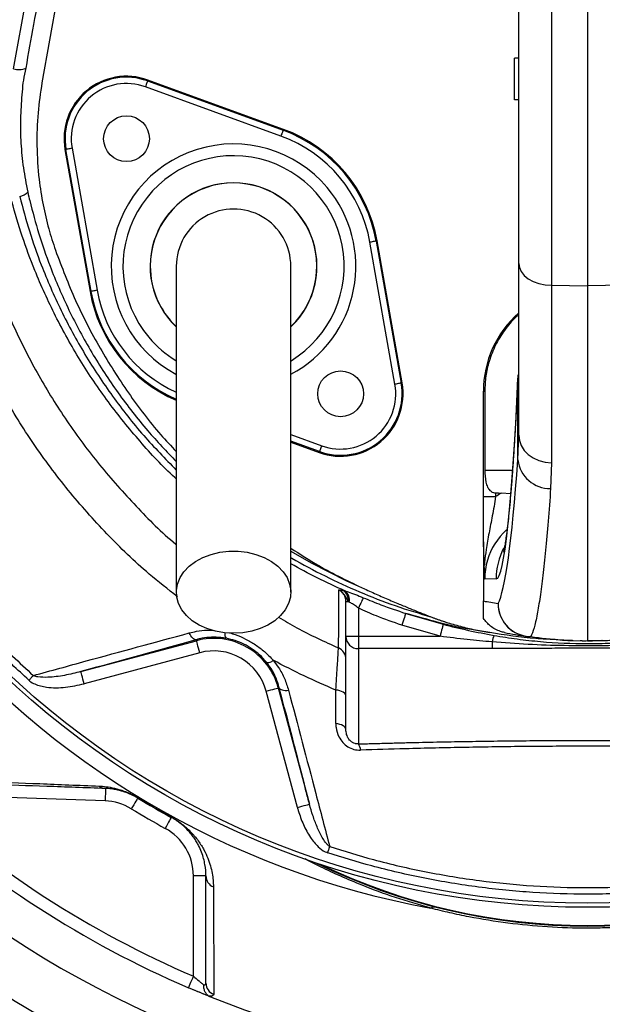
# Model space of a CAD drawing. Header units: millimetres. Extents: x 2138 to 3794, y 2155 to 3811.
# Tile 4 of 12: x 2693 to 2973, y 2528 to 3001. Entities that reach past the tile are written whole.
import ezdxf

# ---------------------------------------------------------------- set-up
doc = ezdxf.new("R2010")
doc.units = ezdxf.units.MM
doc.header["$LTSCALE"] = 2

msp = doc.modelspace()

# ---------------------------------------------------------------- linework, layer by layer
at = {"color": 7, "linetype": 'Continuous', "lineweight": 25}
for p, q in [((2948.3, 3061.07), (2948.3, 2873.65)), ((2965.58, 3061.21), (2965.58, 2873.45)), ((2689.91, 2977.65), (2704.02, 3055.77)), ((2932.58, 2884.18), (2932.58, 3053.51)), ((2715.58, 3039.21), (2703.54, 2970.92)), ((2930.58, 2962.79), (2930.58, 2982.79)), ((2932.58, 2982.79), (2930.58, 2982.79)), ((2754.26, 2971.82), (2754.42, 2972.26)), ((2754.26, 2971.82), (2819.36, 2948.12)), ((2819.52, 2948.57), (2754.42, 2972.26)), ((2818.33, 2945.31), (2753.23, 2969)), ((2932.58, 2962.79), (2930.58, 2962.79)), ((2819.36, 2948.12), (2819.52, 2948.57)), ((2715.08, 2938.95), (2714.61, 2938.86)), ((2714.61, 2938.86), (2726.64, 2870.63)), ((2727.11, 2870.72), (2715.08, 2938.95)), ((2718.03, 2939.47), (2730.06, 2871.24)), ((2873.13, 2826.11), (2861.1, 2894.34)), ((2864.05, 2894.86), (2864.52, 2894.95)), ((2864.05, 2894.86), (2876.08, 2826.63)), ((2876.55, 2826.72), (2864.52, 2894.95)), ((2932.58, 2801.63), (2932.58, 2884.18)), ((2948.3, 2873.65), (2965.58, 2873.45)), ((2948.3, 2873.65), (2948.3, 2788.36)), ((2982.86, 2873.65), (2965.58, 2873.45)), ((2965.58, 2873.45), (2965.58, 2702.79)), ((2727.11, 2870.72), (2726.64, 2870.63)), ((2932.18, 2789.72), (2932.18, 2829.02)), ((2876.08, 2826.63), (2876.55, 2826.72)), ((2915.58, 2822.78), (2916.26, 2822.78)), ((2915.58, 2772.12), (2915.58, 2822.78)), ((2916.26, 2822.78), (2916.26, 2784.79)), ((2932.18, 2789.72), (2932.58, 2801.63)), ((2823.08, 2798.29), (2836.74, 2793.32)), ((2836.9, 2793.76), (2836.74, 2793.32)), ((2948.3, 2788.36), (2947.88, 2776.06)), ((2915.58, 2772.12), (2921.47, 2772.12)), ((2921.47, 2773.89), (2921.47, 2772.12)), ((2928.7, 2773.38), (2924.15, 2773.82)), ((2915.58, 2750), (2915.58, 2721.96)), ((2921.72, 2732.58), (2916.21, 2732.48)), ((2848.26, 2727.06), (2849.1, 2726.83)), ((2849.58, 2705.01), (2849.58, 2721.66)), ((2849.58, 2721.66), (2850.67, 2721.66)), ((2851.1, 2721.43), (2850.67, 2721.66)), ((2855.58, 2718.49), (2855.58, 2705.01)), ((2878.27, 2716), (2896.23, 2710.75)), ((2894.75, 2705.01), (2876.42, 2710.36)), ((2722.25, 2688.02), (2777.77, 2702.9)), ((2777.64, 2703.37), (2777.77, 2702.9)), ((2849.58, 2705.01), (2855.58, 2705.01)), ((2849.58, 2660.14), (2849.58, 2705.01)), ((2855.58, 2705.01), (2894.75, 2705.01)), ((2855.58, 2705.01), (2855.58, 2699.06)), ((2919.74, 2702.29), (2919.74, 2699.06)), ((2958.74, 2702.91), (2965.58, 2702.79)), ((2963.02, 2702.81), (2962.14, 2702.85)), ((2963.02, 2702.81), (2964.89, 2702.79)), ((2972.42, 2702.91), (2965.58, 2702.79)), ((2965.59, 2702.79), (2967.47, 2702.8)), ((2967.47, 2702.8), (2967.94, 2702.8)), ((2967.94, 2702.8), (2972.56, 2703.02)), ((2779.32, 2697.1), (2723.81, 2682.23)), ((2919.74, 2699.06), (2855.58, 2699.06)), ((2855.58, 2699.06), (2855.58, 2653.27)), ((2826.26, 2622.78), (2811.29, 2678.64)), ((2817.56, 2680.32), (2817.09, 2680.2)), ((2817.09, 2680.2), (2832.06, 2624.34)), ((2733.88, 2625.89), (2641.04, 2629.13)), ((2782.3, 2589.91), (2776.3, 2589.91)), ((2776.3, 2541.69), (2776.3, 2589.91)), ((2783.78, 2532.07), (2773.93, 2536.17))]:
    msp.add_line(p, q, dxfattribs=at)
at = {"color": 8, "linetype": 'Continuous', "lineweight": 25}
for p, q in [((2932.19, 2830.57), (2932.18, 2829.02)), ((2823.08, 2801.98), (2837.93, 2796.58)), ((2836.9, 2793.76), (2823.08, 2798.79)), ((2916.26, 2784.79), (2929.59, 2784.79))]:
    msp.add_line(p, q, dxfattribs=at)
at = {"color": 7, "linetype": 'Continuous', "lineweight": 25, "flags": 128}
for points in [[(2754.26, 2971.82), (2754.23, 2971.76), (2754.17, 2971.59), (2754.08, 2971.33), (2753.95, 2970.98), (2753.79, 2970.55), (2753.62, 2970.07), (2753.43, 2969.55), (2753.23, 2969)], [(2819.36, 2948.12), (2819.34, 2948.06), (2819.28, 2947.9), (2819.18, 2947.63), (2819.05, 2947.28), (2818.9, 2946.86), (2818.72, 2946.37), (2818.53, 2945.85), (2818.33, 2945.31)], [(2718.03, 2939.47), (2717.46, 2939.37), (2716.91, 2939.27), (2716.41, 2939.18), (2715.96, 2939.1), (2715.59, 2939.04), (2715.32, 2938.99), (2715.14, 2938.96), (2715.08, 2938.95)], [(2864.05, 2894.86), (2863.99, 2894.85), (2863.81, 2894.82), (2863.54, 2894.77), (2863.17, 2894.71), (2862.72, 2894.63), (2862.22, 2894.54), (2861.67, 2894.44), (2861.1, 2894.34)], [(2932.58, 2884.18), (2932.88, 2882.15), (2933.77, 2880.19), (2935.22, 2878.39), (2937.17, 2876.8), (2939.55, 2875.49), (2942.26, 2874.5), (2945.22, 2873.88), (2948.3, 2873.65)], [(2730.06, 2871.24), (2729.49, 2871.14), (2728.94, 2871.04), (2728.44, 2870.95), (2727.99, 2870.87), (2727.62, 2870.81), (2727.35, 2870.76), (2727.17, 2870.73), (2727.11, 2870.72)], [(2876.08, 2826.63), (2876.02, 2826.62), (2875.84, 2826.59), (2875.57, 2826.54), (2875.2, 2826.48), (2874.75, 2826.4), (2874.25, 2826.31), (2873.7, 2826.21), (2873.13, 2826.11)], [(2932.58, 2801.63), (2932.88, 2799.07), (2933.77, 2796.6), (2935.22, 2794.33), (2937.17, 2792.33), (2939.55, 2790.68), (2942.26, 2789.44), (2945.22, 2788.65), (2948.3, 2788.36)], [(2837.93, 2796.58), (2837.73, 2796.03), (2837.54, 2795.51), (2837.36, 2795.03), (2837.21, 2794.6), (2837.08, 2794.25), (2836.99, 2793.99), (2836.93, 2793.82), (2836.9, 2793.76)], [(2795.58, 2706.43), (2791.17, 2706.68), (2786.87, 2707.44), (2782.8, 2708.69), (2779.06, 2710.39), (2775.75, 2712.49), (2772.95, 2714.96), (2770.73, 2717.71), (2769.17, 2720.68), (2768.28, 2723.79), (2768.1, 2726.97), (2768.64, 2730.12), (2769.87, 2733.18), (2771.76, 2736.05), (2774.28, 2738.66), (2777.34, 2740.95), (2780.88, 2742.86), (2784.8, 2744.34), (2789, 2745.35), (2793.37, 2745.86), (2797.79, 2745.86), (2802.16, 2745.35), (2806.36, 2744.34), (2810.28, 2742.86), (2813.82, 2740.95), (2816.88, 2738.66), (2819.4, 2736.05), (2821.29, 2733.18), (2822.52, 2730.12), (2823.06, 2726.97), (2822.88, 2723.79), (2821.99, 2720.68), (2820.42, 2717.71), (2818.21, 2714.96), (2815.41, 2712.49), (2812.1, 2710.39), (2808.36, 2708.69), (2804.29, 2707.44), (2799.99, 2706.68), (2795.58, 2706.43)], [(2857.9, 2723.56), (2857.74, 2723.21), (2857.53, 2722.75), (2857.27, 2722.2), (2856.98, 2721.56), (2856.66, 2720.85), (2856.31, 2720.09), (2855.95, 2719.3), (2855.58, 2718.49)], [(2878.27, 2716), (2878.19, 2715.76), (2878.06, 2715.36), (2877.87, 2714.79), (2877.64, 2714.09), (2877.37, 2713.26), (2877.07, 2712.35), (2876.75, 2711.37), (2876.42, 2710.36)], [(2896.23, 2710.75), (2896.16, 2710.51), (2896.06, 2710.09), (2895.91, 2709.52), (2895.72, 2708.8), (2895.51, 2707.96), (2895.27, 2707.03), (2895.02, 2706.03), (2894.75, 2705.01)], [(2777.64, 2703.37), (2777.25, 2703.35), (2776.83, 2703.46), (2776.39, 2703.71), (2775.95, 2704.08), (2775.5, 2704.57), (2775.07, 2705.17), (2774.67, 2705.85), (2774.3, 2706.62)], [(2779.32, 2697.1), (2779.02, 2698.22), (2778.74, 2699.3), (2778.47, 2700.29), (2778.23, 2701.16), (2778.04, 2701.88), (2777.9, 2702.43), (2777.8, 2702.77), (2777.77, 2702.9)], [(2723.81, 2682.23), (2723.51, 2683.34), (2723.22, 2684.42), (2722.95, 2685.41), (2722.72, 2686.29), (2722.52, 2687.01), (2722.38, 2687.55), (2722.29, 2687.89), (2722.25, 2688.02)], [(2697.29, 2683.86), (2697.56, 2684.16), (2697.83, 2684.46), (2698.1, 2684.76), (2698.36, 2685.06), (2698.62, 2685.35), (2698.88, 2685.63), (2699.12, 2685.9), (2699.36, 2686.16)], [(2811.29, 2678.64), (2812.41, 2678.94), (2813.49, 2679.23), (2814.48, 2679.5), (2815.36, 2679.73), (2816.08, 2679.92), (2816.62, 2680.07), (2816.96, 2680.16), (2817.09, 2680.2)], [(2817.56, 2680.32), (2817.74, 2679.98), (2818.05, 2679.67), (2818.47, 2679.42), (2819.01, 2679.22), (2819.65, 2679.08), (2820.37, 2679.01), (2821.16, 2679), (2822, 2679.06)], [(2849.58, 2676.29), (2849.49, 2676.8), (2849.23, 2677.29), (2848.8, 2677.75), (2848.22, 2678.17), (2847.51, 2678.53), (2846.67, 2678.83), (2845.75, 2679.05), (2844.76, 2679.19)], [(2849.58, 2660.14), (2849.49, 2660.65), (2849.22, 2661.15), (2848.79, 2661.61), (2848.2, 2662.04), (2847.48, 2662.4), (2846.64, 2662.7), (2845.7, 2662.92), (2844.71, 2663.06)], [(2734.09, 2631.89), (2734.09, 2631.77), (2734.08, 2631.43), (2734.06, 2630.88), (2734.03, 2630.13), (2734, 2629.22), (2733.96, 2628.19), (2733.92, 2627.06), (2733.88, 2625.89)], [(2749.59, 2627.26), (2749.53, 2627.16), (2749.35, 2626.87), (2749.06, 2626.39), (2748.68, 2625.75), (2748.2, 2624.98), (2747.67, 2624.09), (2747.08, 2623.13), (2746.47, 2622.13)], [(2749.67, 2627.39), (2749.65, 2627.36), (2749.63, 2627.33), (2749.62, 2627.31), (2749.61, 2627.29), (2749.6, 2627.27), (2749.59, 2627.26), (2749.59, 2627.26), (2749.59, 2627.26)], [(2826.26, 2622.78), (2827.38, 2623.08), (2828.46, 2623.37), (2829.45, 2623.64), (2830.32, 2623.87), (2831.04, 2624.07), (2831.59, 2624.21), (2831.93, 2624.3), (2832.06, 2624.34)], [(2765.67, 2617.97), (2765.62, 2617.87), (2765.45, 2617.57), (2765.19, 2617.08), (2764.83, 2616.43), (2764.39, 2615.63), (2763.89, 2614.72), (2763.35, 2613.73), (2762.79, 2612.71)], [(2765.75, 2618.1), (2765.73, 2618.07), (2765.71, 2618.05), (2765.7, 2618.02), (2765.69, 2618), (2765.68, 2617.99), (2765.68, 2617.98), (2765.67, 2617.97), (2765.67, 2617.97)], [(2840.8, 2600.97), (2840.93, 2601.36), (2841.05, 2601.75), (2841.18, 2602.14), (2841.31, 2602.52), (2841.43, 2602.89), (2841.55, 2603.26), (2841.66, 2603.61), (2841.77, 2603.95)], [(2776.3, 2541.69), (2775.83, 2540.61), (2775.39, 2539.58), (2774.98, 2538.62), (2774.62, 2537.79), (2774.33, 2537.1), (2774.11, 2536.59), (2773.97, 2536.28), (2773.93, 2536.17)]]:
    msp.add_lwpolyline(points, dxfattribs=at)
at = {"color": 8, "linetype": 'Continuous', "lineweight": 25, "flags": 128}
msp.add_lwpolyline([(2823.08, 2745.98), (2832.81, 2740.23), (2849.82, 2731.65), (2858.41, 2727.81), (2858.41, 2727.81), (2858.41, 2727.81)], dxfattribs=at)
at = {"color": 7, "linetype": 'Continuous', "lineweight": 25}
for centre, radius in [((2965.58, 2982.79), 828), ((2965.58, 2982.79), 788), ((2965.58, 2982.79), 786.78), ((2965.58, 2982.79), 767.7), ((2965.58, 2982.79), 764), ((2965.58, 2982.79), 759), ((2965.58, 2982.79), 530), ((2965.58, 2982.79), 408), ((2965.58, 2982.79), 406), ((2744.16, 2944.07), 11), ((2847, 2821.51), 11)]:
    msp.add_circle(centre, radius, dxfattribs=at)
for centre, radius, start, end in [((2965.58, 2982.79), 505.04, 110.0275, 249.9725), ((2965.58, 2982.79), 415.28, 100.4364, 259.5636), ((2692.4, 2985.66), 8.4, 252.7438, 293.3935), ((2744.16, 2944.07), 30, 70, 190), ((2744.16, 2944.07), 29.53, 70, 190), ((2744.16, 2944.07), 26.53, 70, 190), ((2795.58, 2882.79), 69.53, 10, 70), ((2795.58, 2882.79), 70, 10, 70), ((2795.58, 2882.79), 66.53, 10, 70), ((2795.58, 2882.79), 40, 313.5733, 180), ((2691.79, 2922.95), 6.69, 279.2296, 317.454), ((2795.58, 2882.79), 27.5, 0, 180.042), ((2795.58, 2882.79), 40, 180, 226.1696), ((2795.58, 2882.79), 70, 190, 246.8454), ((2965.58, 2822.78), 50, 131.2999, 180), ((2847, 2821.51), 30, 250, 10), ((2847, 2821.51), 29.53, 250, 10), ((2847, 2821.51), 26.53, 250, 10), ((2947.43, 2791.39), 15.34, 186.2653, 271.6939), ((2845.13, 2722.42), 5.59, 352.1795, 55.9834), ((2845.8, 2722.54), 5.42, 348.1795, 52.4469), ((2949.6, 2902.79), 184, 259.3465, 261.5733), ((2938.66, 2720.86), 16.03, 180.2933, 268.828), ((2938.62, 2720.76), 15.99, 179.9573, 261.5496), ((2965.58, 2902.79), 200, 258.5049, 261.5733), ((2786.08, 2671.89), 32.1, 15, 105), ((2855.55, 2705.03), 5.97, 180.2816, 270.2788), ((2931.88, 2700.33), 12.29, 155.4636, 170.8148), ((2937.98, 2716.49), 11.67, 261.5831, 271.7545), ((2959.02, 2718.91), 16, 267.9574, 269), ((2786.08, 2671.89), 26.1, 15, 105), ((2843.59, 2693.93), 5.99, 0.0161, 66.2892), ((2812.04, 2696.26), 3.84, 261.8732, 313.5631), ((2851.25, 2650.17), 5.33, 1.4487, 35.5793), ((2734.29, 2637.06), 5.18, 231.1748, 267.7707), ((2965.58, 2982.79), 480, 227.4582, 246.7751), ((2732.97, 2599.91), 26, 58.721, 88), ((2965.58, 2982.79), 416, 238.721, 241.279), ((2965.58, 2982.79), 415.85, 238.721, 241.279), ((2965.58, 2982.79), 486, 227.4582, 246.7751), ((2965.58, 2982.79), 422, 238.721, 241.279), ((2750.3, 2589.91), 26, 0, 61.279), ((2965.58, 2860.79), 295, 243.7466, 296.2534), ((2788.11, 2589.95), 5.81, 180.4502, 247.5658), ((2892.32, 2570.97), 3.94, 78.3105, 119.9573), ((2788.13, 2538.44), 5.83, 180.4741, 249.9722), ((2965.58, 2982.79), 486, 248.1183, 291.8817)]:
    msp.add_arc(centre, radius, start, end, dxfattribs=at)
at = {"color": 8, "linetype": 'Continuous', "lineweight": 25}
for centre, radius, start, end in [((2795.58, 2882.79), 58.76, 40, 241.9317), ((2795.58, 2882.79), 53.11, 301.3308, 220), ((2795.58, 2882.79), 40.08, 313.8007, 226.4058), ((2795.58, 2882.79), 58.76, 297.9897, 40), ((2795.58, 2882.79), 69.53, 190, 246.5906), ((2795.58, 2882.79), 66.53, 190, 245.4651), ((2795.58, 2882.79), 53.11, 220, 238.5964), ((2953.74, 2732.58), 32.02, 152.6019, 180.0042), ((2794.67, 2706.06), 3.33, 169.6613, 217.2721), ((2965.58, 2860.79), 294.73, 244.1486, 295.8514)]:
    msp.add_arc(centre, radius, start, end, dxfattribs=at)
at = {"color": 7, "linetype": 'Continuous', "lineweight": 25}
for centre, major_axis, ratio, start_param, end_param in [((2921.71, 3064.79), (0, 332.21), 0.044737, 3.142374, 3.923305), ((2920.94, 3202.79), (0, 483.5), 0.044737, 3.219952, 3.688113), ((3882.22, 2784.79), (1145.8, 0), 0.017455, 3.717878, 3.722153), ((2948.59, 2732.48), (48.08, 0.66), 0.99822, 2.090362, 2.156364), ((2948.31, 2732.48), (32.1, 0.46), 0.996836, 2.296181, 2.839024)]:
    msp.add_ellipse(centre, major_axis=major_axis, ratio=ratio, start_param=start_param, end_param=end_param, dxfattribs=at)
at = {"color": 8, "linetype": 'Continuous', "lineweight": 25}
msp.add_ellipse((2948.31, 2732.48), major_axis=(32.1, 0.46), ratio=0.996836, start_param=2.839024, end_param=3.127385, dxfattribs=at)
for points, knots in [([(2812.08, 3269.95), (2809.06, 3267.66), (2799.26, 3260.22), (2783.82, 3246.27), (2764.17, 3226.64), (2744.57, 3203.77), (2725.5, 3177.51), (2708.55, 3149.83), (2695.34, 3123.84), (2685.17, 3100.07), (2677.42, 3078.82), (2671.01, 3057.13), (2666.1, 3035.08), (2662.63, 3010.95), (2661.27, 2984.75), (2662.41, 2956.67), (2666.09, 2928.81), (2672.07, 2902.17), (2680.15, 2876.91), (2689.98, 2853.09), (2701.71, 2830.13), (2715.38, 2808.08), (2730.97, 2787.05), (2748.58, 2767.44), (2761.05, 2754.77), (2767.99, 2749.18), (2768.08, 2749.11)], [0, 0, 0, 0, 0.01898, 0.061566, 0.10401, 0.157985, 0.212135, 0.266293, 0.320279, 0.357895, 0.395642, 0.43339, 0.471053, 0.508598, 0.555279, 0.602162, 0.649055, 0.695752, 0.738613, 0.78162, 0.824628, 0.867489, 0.911367, 0.955403, 0.999437, 1, 1, 1, 1]), ([(2768.58, 2724.04), (2764.02, 2727.61), (2752.08, 2736.92), (2734.52, 2754.04), (2715.88, 2774.95), (2699.29, 2797.23), (2684.77, 2820.64), (2672.3, 2845), (2661.85, 2870.29), (2653.87, 2895.22), (2648.16, 2919.58), (2644.4, 2943.18), (2642.35, 2967.03), (2642.05, 2990.92), (2643.53, 3014.72), (2646.89, 3038.31), (2652.03, 3061.6), (2658.76, 3084.52), (2666.93, 3106.95), (2676.79, 3129.82), (2688.51, 3152.99), (2702.3, 3176.28), (2717.62, 3198.65), (2734.4, 3219.88), (2752.72, 3240.25), (2766.19, 3252.73), (2773.05, 3259.09)], [0, 0, 0, 0, 0.02836, 0.074122, 0.119887, 0.165487, 0.210019, 0.254703, 0.299388, 0.34392, 0.382793, 0.421826, 0.460907, 0.499928, 0.538792, 0.577595, 0.616524, 0.655534, 0.694534, 0.733398, 0.777457, 0.821666, 0.865921, 0.910118, 0.954167, 1, 1, 1, 1]), ([(2692.86, 2916.35), (2694.33, 2910.79), (2697.27, 2899.68), (2703.79, 2881.33), (2712.45, 2861.4), (2723.92, 2840.29), (2737.2, 2820.21), (2751.8, 2801.54), (2762.76, 2790.34), (2768.08, 2784.89)], [0, 0, 0, 0, 0.113184, 0.226382, 0.382612, 0.539407, 0.696187, 0.852397, 1, 1, 1, 1]), ([(2697.66, 2914.33), (2697.66, 2914.33), (2699.12, 2908.85), (2701.82, 2898.46), (2708, 2880.73), (2716.24, 2861.59), (2727.19, 2841.22), (2739.87, 2821.84), (2753.45, 2804.27), (2763.44, 2793.79), (2768.08, 2788.92)], [0, 0, 0, 0, 0.000001, 0.11392, 0.22784, 0.386199, 0.545124, 0.704049, 0.862408, 1, 1, 1, 1]), ([(2768.08, 2780.68), (2767.84, 2780.89), (2761.56, 2786.41), (2750.48, 2798.64), (2735.15, 2817.37), (2721.61, 2837.56), (2709.78, 2858.69), (2700.74, 2878.67), (2693.88, 2897.11), (2690.65, 2908.27), (2689.04, 2913.86)], [0, 0, 0, 0, 0.006123, 0.158307, 0.312469, 0.46717, 0.621899, 0.776097, 0.888048, 1, 1, 1, 1]), ([(2823.08, 2742.9), (2823.24, 2742.8), (2828.62, 2739.63), (2839.47, 2733.83), (2856.05, 2726.19), (2873.14, 2719.5), (2884.92, 2715.96), (2890.8, 2714.2)], [0, 0, 0, 0, 0.007834, 0.254513, 0.501201, 0.750601, 1, 1, 1, 1]), ([(2849.1, 2726.83), (2844.63, 2728.86), (2835.78, 2732.86), (2827.28, 2737.54), (2823.08, 2739.85)], [0, 0, 0, 0, 0.50513, 1, 1, 1, 1]), ([(2817.19, 2714.22), (2820.1, 2712.49), (2829.39, 2706.97), (2839.24, 2702.49), (2846, 2699.41)], [0, 0, 0, 0, 0.313248, 1, 1, 1, 1]), ([(2774.3, 2706.62), (2775.45, 2706.89), (2778.26, 2707.57), (2782.13, 2708.04), (2784.88, 2707.89), (2785.83, 2707.84)], [0, 0, 0, 0, 0.310911, 0.761228, 1, 1, 1, 1]), ([(2793.69, 2706.65), (2794.61, 2706.39), (2797.24, 2705.66), (2801.43, 2703.76), (2806.15, 2701.02), (2810.68, 2697.63), (2813.31, 2694.9), (2814.68, 2693.48)], [0, 0, 0, 0, 0.115246, 0.329897, 0.543169, 0.761458, 1, 1, 1, 1]), ([(2855.58, 2653.27), (2855.21, 2653.27), (2854.68, 2653.27), (2853.72, 2653.49), (2853.05, 2653.77), (2852.11, 2654.35), (2851.14, 2655.25), (2850.06, 2656.98), (2849.81, 2658.29), (2849.65, 2659.1)], [0, 0, 0, 0, 0.107651, 0.15111, 0.271009, 0.301758, 0.466508, 0.672574, 1, 1, 1, 1]), ([(2890.35, 2574.38), (2884.6, 2576.04), (2873.1, 2579.35), (2858.78, 2584.69), (2847.03, 2589.67), (2837.8, 2593.99), (2832.54, 2596.71), (2830.04, 2598.01)], [0, 0, 0, 0, 0.2486217, 0.4971577, 0.6699983, 0.8431958, 1, 1, 1, 1])]:
    msp.add_open_spline(points, degree=3, knots=knots, dxfattribs=at)
at = {"color": 7, "linetype": 'Continuous', "lineweight": 25}
for points, knots in [([(2681.4, 2952.32), (2680.66, 2959.3), (2679.17, 2973.28), (2678.9, 2994.38), (2680.07, 3015.44), (2683.01, 3037.5), (2688.12, 3060.38), (2695.51, 3083.9), (2704.65, 3106.86), (2713.94, 3126.48), (2724.36, 3146.01), (2735.93, 3165.47), (2746.04, 3179.68), (2751.1, 3186.79)], [0, 0, 0, 0, 0.084242, 0.168702, 0.253149, 0.337371, 0.435495, 0.533908, 0.632445, 0.730738, 0.792862, 0.896433, 1, 1, 1, 1]), ([(2755.82, 3184.69), (2752.56, 3180.17), (2746.05, 3171.14), (2737.02, 3157.07), (2728.52, 3142.66), (2719.48, 3125.74), (2710.22, 3106.22), (2701.22, 3083.79), (2693.92, 3060.62), (2688.92, 3038.06), (2686.04, 3016.5), (2684.87, 2995.96), (2685.13, 2975.24), (2686.61, 2961.42), (2687.35, 2954.5)], [0, 0, 0, 0, 0.067317, 0.134635, 0.202408, 0.27018, 0.367566, 0.464934, 0.564271, 0.663591, 0.746802, 0.830016, 0.915007, 1, 1, 1, 1]), ([(2709.86, 3056.08), (2709.17, 3052.27), (2705.72, 3033.24), (2701.01, 3007.2), (2697, 2984.96), (2695.74, 2977.96)], [0, 0, 0, 0, 0.146241, 0.731194, 1, 1, 1, 1]), ([(2695.49, 2976.59), (2695.49, 2976.59), (2694.48, 2972.72), (2693.91, 2965.16), (2693.03, 2953.53), (2693.33, 2941.85), (2694.44, 2930.09), (2695.95, 2922.32), (2696.71, 2918.43)], [0, 0, 0, 0, 0.000002, 0.197864, 0.396072, 0.594282, 0.797135, 1, 1, 1, 1]), ([(2695.74, 2977.96), (2695.62, 2977.51), (2695.49, 2977.07), (2695.49, 2976.59), (2695.49, 2976.59)], [0, 0, 0, 0, 0.99992, 1, 1, 1, 1]), ([(2703.54, 2970.92), (2702.82, 2966.13), (2701.33, 2956.14), (2700.88, 2940.59), (2701.83, 2925.77), (2703.93, 2912.44), (2706.57, 2901.05), (2708.91, 2893.89), (2710.03, 2890.46)], [0, 0, 0, 0, 0.178042, 0.371274, 0.5705, 0.723217, 0.867121, 1, 1, 1, 1]), ([(2696.71, 2918.43), (2697.06, 2916.87), (2697.4, 2915.31), (2697.66, 2914.33), (2697.66, 2914.33)], [0, 0, 0, 0, 0.999962, 1, 1, 1, 1]), ([(2697.29, 2683.86), (2691.79, 2688.96), (2680.8, 2699.16), (2665.36, 2715.66), (2650.75, 2733.02), (2636.46, 2752.13), (2622.76, 2772.97), (2609.84, 2795.71), (2598.35, 2819.39), (2588.1, 2844.71), (2579.19, 2871.51), (2574.79, 2890.41), (2572.59, 2899.88)], [0, 0, 0, 0, 0.088677, 0.177354, 0.267166, 0.356979, 0.459493, 0.562006, 0.666289, 0.770572, 0.884985, 1, 1, 1, 1]), ([(2575.58, 2900.51), (2577.76, 2891.14), (2582.13, 2872.39), (2590.94, 2845.86), (2601.07, 2820.85), (2612.43, 2797.41), (2625.27, 2774.76), (2638.03, 2755.32), (2650.18, 2738.88), (2663.31, 2722.68), (2679.43, 2704.77), (2692.71, 2692.37), (2699.36, 2686.16)], [0, 0, 0, 0, 0.114719, 0.229438, 0.332727, 0.436237, 0.539746, 0.643034, 0.713194, 0.783353, 0.891677, 1, 1, 1, 1]), ([(2710.03, 2890.46), (2713.1, 2882.35), (2719.22, 2866.23), (2731.09, 2843.33), (2744.84, 2821.81), (2757.22, 2805.24), (2765.56, 2796.45), (2768.08, 2793.79)], [0, 0, 0, 0, 0.228745, 0.455263, 0.679949, 0.903115, 1, 1, 1, 1]), ([(2768.08, 2882.79), (2768.08, 2882.39), (2768.08, 2881.55), (2768.08, 2880.1), (2768.08, 2878.19), (2768.08, 2875.73), (2768.08, 2872.59), (2768.08, 2868.71), (2768.08, 2863.53), (2768.08, 2856.3), (2768.08, 2846.64), (2768.08, 2834.43), (2768.08, 2820.21), (2768.08, 2804.16), (2768.08, 2786.48), (2768.08, 2767.42), (2768.08, 2747.17), (2768.08, 2733.25), (2768.08, 2726.17)], [0, 0, 0, 0, 0.0455207, 0.0947169, 0.1476106, 0.2042748, 0.2514561, 0.3008578, 0.3524182, 0.4062132, 0.4702248, 0.5372899, 0.6071723, 0.679907, 0.7555866, 0.8341506, 0.9156093, 1, 1, 1, 1]), ([(2823.08, 2726.17), (2823.08, 2732.86), (2823.08, 2746.11), (2823.08, 2765.62), (2823.08, 2784.39), (2823.08, 2802.22), (2823.08, 2818.8), (2823.08, 2833.85), (2823.08, 2846.5), (2823.08, 2856.69), (2823.08, 2864.4), (2823.08, 2870.11), (2823.08, 2874.76), (2823.08, 2878.25), (2823.08, 2880.82), (2823.08, 2882.14), (2823.08, 2882.79)], [0, 0, 0, 0, 0.079644, 0.158009, 0.235124, 0.311015, 0.385614, 0.459005, 0.531252, 0.593311, 0.654261, 0.714301, 0.773508, 0.85087, 0.926319, 1, 1, 1, 1]), ([(2932.58, 2859.44), (2932.12, 2859.07), (2929.48, 2856.95), (2925.59, 2852.07), (2921.2, 2844.95), (2918.28, 2837.47), (2916.57, 2830.02), (2916.36, 2825.2), (2916.26, 2822.78)], [0, 0, 0, 0, 0.043217, 0.245295, 0.447595, 0.649895, 0.824947, 1, 1, 1, 1]), ([(2932.18, 2830.46), (2932.1, 2828.7), (2931.87, 2823.63), (2931.47, 2815.61), (2930.99, 2806.57), (2930.48, 2798.05), (2929.97, 2790.07), (2929.45, 2782.66), (2928.92, 2775.83), (2928.38, 2769.61), (2927.84, 2764.02), (2927.32, 2759.1), (2926.8, 2754.87), (2926.32, 2751.37), (2925.9, 2748.74), (2925.56, 2746.91), (2925.33, 2745.85), (2925.2, 2745.35), (2925.22, 2745.41), (2925.22, 2745.42)], [0, 0, 0, 0, 0.036875, 0.106481, 0.175978, 0.245315, 0.31445, 0.383324, 0.451858, 0.519942, 0.587419, 0.65407, 0.719576, 0.783477, 0.845123, 0.896558, 0.94352, 0.985478, 1, 1, 1, 1]), ([(2916.26, 2784.79), (2916.32, 2782.82), (2916.41, 2779.99), (2917.43, 2776.79), (2918.5, 2775.18), (2919.72, 2774.28), (2920.72, 2773.94), (2921.3, 2773.9), (2921.47, 2773.89)], [0, 0, 0, 0, 0.425158, 0.61398, 0.770766, 0.874047, 0.960867, 1, 1, 1, 1]), ([(2915.58, 2750), (2915.58, 2753.39), (2915.58, 2756.91), (2915.58, 2761.56), (2915.58, 2762.5), (2915.58, 2764.4), (2915.58, 2765.35), (2915.58, 2768.22), (2915.58, 2770.15), (2915.58, 2772.12)], [0, 0, 0, 0, 0.5, 0.5, 0.625, 0.625, 0.75, 0.75, 1, 1, 1, 1]), ([(2921.47, 2772.12), (2921.22, 2770.55), (2920.71, 2767.42), (2919.64, 2761.54), (2918.28, 2754.63), (2916.95, 2747.29), (2916.27, 2742.09), (2916.05, 2739.46), (2916.01, 2738.96)], [0, 0, 0, 0, 0.134347, 0.268881, 0.515225, 0.762059, 0.955501, 1, 1, 1, 1]), ([(2947.88, 2776.06), (2947.49, 2770.68), (2946.69, 2759.92), (2945.43, 2746.07), (2944.14, 2733.89), (2942.81, 2723.64), (2941.39, 2715.1), (2939.9, 2708.43), (2938.86, 2706.03), (2938.34, 2704.83)], [0, 0, 0, 0, 0.1368262, 0.2739346, 0.4110429, 0.5504746, 0.6899059, 0.8445448, 1, 1, 1, 1]), ([(2916.01, 2738.96), (2915.96, 2740.6), (2915.86, 2743.87), (2915.72, 2747.4), (2915.63, 2749.57), (2915.6, 2750.17), (2915.59, 2750.29), (2915.59, 2750.32), (2915.59, 2750.31), (2915.58, 2750.29), (2915.58, 2750.25), (2915.58, 2750.17), (2915.58, 2750.08), (2915.58, 2750.02), (2915.58, 2750)], [0, 0, 0, 0, 0.394133, 0.788828, 0.922229, 0.958054, 0.966199, 0.972938, 0.9764, 0.979891, 0.982938, 0.987562, 0.996705, 1, 1, 1, 1]), ([(2823.08, 2747.37), (2827.51, 2744.49), (2838.82, 2737.14), (2851, 2731.34), (2858.41, 2727.81)], [0, 0, 0, 0, 0.391791, 1, 1, 1, 1]), ([(2916.21, 2732.48), (2916.21, 2732.49), (2916.14, 2734.64), (2916.08, 2736.81), (2916.01, 2738.96)], [0, 0, 0, 0, 0.006424, 1, 1, 1, 1]), ([(2846, 2699.41), (2846.01, 2700.27), (2846.05, 2702), (2846.09, 2705.66), (2846.12, 2710.13), (2846.14, 2716.81), (2846.13, 2723.16), (2846.12, 2727.27)], [0, 0, 0, 0, 0.17163, 0.343314, 0.514957, 0.68665, 1, 1, 1, 1]), ([(2846.12, 2727.27), (2846.12, 2727.27), (2846.13, 2727.28), (2846.16, 2727.29), (2846.31, 2727.34), (2846.84, 2727.36), (2847.71, 2727.18), (2848.26, 2727.06)], [0, 0, 0, 0, 0.005342, 0.026113, 0.109297, 0.443237, 1, 1, 1, 1]), ([(2850.67, 2721.66), (2850.39, 2722.18), (2849.88, 2723.12), (2849.05, 2724.77), (2848.15, 2725.87), (2847.38, 2726.51), (2847, 2726.78), (2846.66, 2726.99), (2846.39, 2727.14), (2846.2, 2727.24), (2846.13, 2727.27), (2846.12, 2727.27)], [0, 0, 0, 0, 0.274847, 0.497447, 0.744568, 0.819608, 0.878761, 0.919978, 0.971955, 0.996322, 1, 1, 1, 1]), ([(2849.58, 2721.66), (2849.51, 2722.36), (2849.38, 2723.76), (2848.33, 2725.62), (2847.13, 2726.74), (2846.32, 2727.17), (2846.12, 2727.27)], [0, 0, 0, 0, 0.303731, 0.60566, 0.903128, 1, 1, 1, 1]), ([(2849.1, 2726.83), (2849.59, 2726.66), (2851.17, 2726.11), (2854.16, 2725.11), (2856.63, 2724.09), (2857.9, 2723.56)], [0, 0, 0, 0, 0.180284, 0.580109, 1, 1, 1, 1]), ([(2858.41, 2727.81), (2859.49, 2727.32), (2861.66, 2726.34), (2864.9, 2724.9), (2868.12, 2723.49), (2871.32, 2722.11), (2875.19, 2720.47), (2879.81, 2718.56), (2885.24, 2716.37), (2888.93, 2714.93), (2890.8, 2714.2)], [0, 0, 0, 0, 0.101917, 0.202879, 0.302889, 0.401951, 0.500069, 0.66183, 0.828469, 1, 1, 1, 1]), ([(2855.58, 2718.49), (2854.94, 2719.03), (2853.73, 2720.07), (2852.09, 2720.9), (2851.34, 2721.3), (2851.1, 2721.43)], [0, 0, 0, 0, 0.423276, 0.812701, 1, 1, 1, 1]), ([(2857.9, 2723.56), (2860.71, 2722.4), (2867.41, 2719.62), (2874.28, 2717.33), (2878.27, 2716)], [0, 0, 0, 0, 0.420027, 1, 1, 1, 1]), ([(2915.58, 2713.62), (2915.58, 2713.91), (2915.58, 2714.24), (2915.58, 2714.97), (2915.58, 2715.38), (2915.58, 2716.1), (2915.58, 2716.35), (2915.58, 2716.93), (2915.58, 2717.24), (2915.58, 2717.79), (2915.58, 2717.99), (2915.58, 2718.42), (2915.58, 2718.66), (2915.58, 2719.07), (2915.58, 2719.21), (2915.58, 2719.53), (2915.58, 2719.71), (2915.58, 2720.11), (2915.58, 2720.34), (2915.58, 2720.78), (2915.58, 2720.94), (2915.58, 2721.26), (2915.58, 2721.38), (2915.58, 2721.64), (2915.58, 2721.8), (2915.58, 2721.96)], [0, 0, 0, 0, 0.25, 0.25, 0.5, 0.5, 0.625, 0.625, 0.75, 0.75, 0.8125, 0.8125, 0.875, 0.875, 0.90625, 0.90625, 0.9375, 0.9375, 0.96875, 0.96875, 0.984375, 0.984375, 0.992188, 0.992188, 1, 1, 1, 1]), ([(2876.42, 2710.36), (2872.33, 2711.77), (2865.27, 2714.21), (2858.45, 2717.22), (2855.58, 2718.49)], [0, 0, 0, 0, 0.579803, 1, 1, 1, 1]), ([(2918.67, 2706.75), (2918.67, 2706.75), (2916.06, 2707.4), (2907.88, 2708.24), (2894.36, 2711.41), (2883.64, 2714.47), (2878.27, 2716)], [0, 0, 0, 0, 0.0000029, 0.1930533, 0.5957948, 1, 1, 1, 1]), ([(2890.8, 2714.2), (2891.23, 2714.03), (2892.11, 2713.69), (2893.44, 2713.21), (2894.81, 2712.73), (2896.2, 2712.26), (2898.28, 2711.59), (2901.06, 2710.74), (2904.53, 2709.79), (2908.04, 2708.9), (2911.55, 2708.11), (2915.09, 2707.38), (2917.47, 2706.96), (2918.67, 2706.75)], [0, 0, 0, 0, 0.048202, 0.097322, 0.147367, 0.198347, 0.250267, 0.373775, 0.500284, 0.624448, 0.74908, 0.874243, 1, 1, 1, 1]), ([(2896.23, 2710.75), (2900.28, 2709.71), (2904.35, 2708.75), (2912.5, 2706.97), (2916.59, 2706.16), (2920.69, 2705.44)], [0, 0, 0, 0, 0.5, 0.5, 1, 1, 1, 1]), ([(2925.72, 2706.8), (2925.07, 2706.96), (2922.67, 2707.55), (2918.86, 2709.57), (2916.65, 2712.3), (2915.58, 2713.62)], [0, 0, 0, 0, 0.162655, 0.59358, 1, 1, 1, 1]), ([(2699.36, 2686.16), (2707.84, 2688.49), (2732.66, 2695.28), (2757.76, 2702.12), (2774.3, 2706.62)], [0, 0, 0, 0, 0.341528, 1, 1, 1, 1]), ([(2950.07, 2703.44), (2946.97, 2703.55), (2936.44, 2703.94), (2926.02, 2705.59), (2918.67, 2706.75)], [0, 0, 0, 0, 0.294758, 1, 1, 1, 1]), ([(2792.01, 2704.04), (2791.19, 2704.17), (2788.83, 2704.54), (2784.96, 2704.61), (2780.98, 2704.2), (2778.61, 2703.61), (2777.64, 2703.37)], [0, 0, 0, 0, 0.165193, 0.471821, 0.785553, 1, 1, 1, 1]), ([(2811.49, 2692.46), (2810.39, 2693.72), (2808.33, 2696.07), (2804.57, 2699.01), (2800.62, 2701.32), (2796.37, 2703.08), (2793.48, 2703.72), (2792.01, 2704.04)], [0, 0, 0, 0, 0.2203391, 0.4118442, 0.6103168, 0.8022109, 1, 1, 1, 1]), ([(2919.74, 2702.29), (2915.76, 2702.67), (2907.42, 2703.44), (2899.1, 2704.47), (2894.75, 2705.01)], [0, 0, 0, 0, 0.4772428, 1, 1, 1, 1]), ([(3011.42, 2702.29), (3007.43, 2701.98), (2994.42, 2700.96), (2975.37, 2700.33), (2954.55, 2700.41), (2937.01, 2700.99), (2925.5, 2701.86), (2919.74, 2702.29)], [0, 0, 0, 0, 0.13077, 0.426655, 0.622596, 0.811325, 1, 1, 1, 1]), ([(2920.69, 2705.44), (2924.39, 2704.78), (2928.11, 2704.21), (2935.56, 2703.23), (2939.3, 2702.81), (2950.55, 2701.82), (2958.08, 2701.48), (2969.39, 2701.48), (2973.16, 2701.57), (2980.67, 2701.9), (2984.42, 2702.16), (2991.89, 2702.82), (2995.62, 2703.23), (3003.06, 2704.21), (3006.77, 2704.78), (3010.46, 2705.44)], [0, 0, 0, 0, 0.125, 0.125, 0.25, 0.25, 0.5, 0.5, 0.625, 0.625, 0.75, 0.75, 0.875, 0.875, 1, 1, 1, 1]), ([(2958.45, 2702.92), (2958.43, 2702.92), (2958.35, 2702.92), (2956.11, 2703), (2948.45, 2703.41), (2941.36, 2704.3), (2936.27, 2704.95)], [0, 0, 0, 0, 0.024471, 0.130497, 0.375915, 1, 1, 1, 1]), ([(2938.34, 2704.83), (2943.02, 2704.22), (2949.55, 2703.37), (2956.62, 2702.99), (2958.65, 2702.91), (2958.73, 2702.91), (2958.74, 2702.91)], [0, 0, 0, 0, 0.621373, 0.866998, 0.974852, 1, 1, 1, 1]), ([(2972.42, 2702.91), (2972.68, 2702.92), (2973.45, 2702.94), (2977.47, 2703.14), (2983.88, 2703.63), (2989.13, 2704.33), (2992.82, 2704.83)], [0, 0, 0, 0, 0.104566, 0.308637, 0.514256, 1, 1, 1, 1]), ([(2844.76, 2679.19), (2844.88, 2681.14), (2845.11, 2685.07), (2845.41, 2690.07), (2845.66, 2694.26), (2845.85, 2697.11), (2845.96, 2698.88), (2845.98, 2699.23), (2846, 2699.41)], [0, 0, 0, 0, 0.173964, 0.35284, 0.528231, 0.709338, 0.852975, 1, 1, 1, 1]), ([(3011.42, 2699.06), (3010.72, 2699.06), (3009.3, 2699.06), (3007.11, 2699.07), (3004.82, 2699.08), (3002.43, 2699.09), (2999.89, 2699.1), (2997.15, 2699.11), (2993.33, 2699.14), (2988.51, 2699.17), (2982.79, 2699.21), (2975.16, 2699.26), (2965.6, 2699.29), (2956.05, 2699.26), (2948.4, 2699.21), (2942.67, 2699.17), (2937.85, 2699.14), (2934.03, 2699.11), (2930.75, 2699.09), (2927.19, 2699.08), (2923.37, 2699.07), (2920.92, 2699.06), (2919.74, 2699.06)], [0, 0, 0, 0, 0.0226837, 0.0465162, 0.0714991, 0.0976337, 0.1249214, 0.1545144, 0.1873872, 0.2498613, 0.3123355, 0.3748011, 0.4997161, 0.6247525, 0.6872963, 0.7498405, 0.8123847, 0.8453028, 0.8749266, 0.9198249, 0.9615138, 1, 1, 1, 1]), ([(2817.56, 2680.32), (2817.09, 2681.87), (2816.13, 2685.01), (2814, 2689.1), (2812.21, 2691.5), (2811.49, 2692.46)], [0, 0, 0, 0, 0.368728, 0.746877, 1, 1, 1, 1]), ([(2844.76, 2679.19), (2839.62, 2681.32), (2834.55, 2683.57), (2824.52, 2688.33), (2819.57, 2690.84), (2814.68, 2693.48)], [0, 0, 0, 0, 0.5, 0.5, 1, 1, 1, 1]), ([(2814.68, 2693.48), (2815.54, 2692.33), (2817.64, 2689.55), (2820.23, 2684.71), (2821.4, 2680.96), (2822, 2679.06)], [0, 0, 0, 0, 0.255837, 0.622957, 1, 1, 1, 1]), ([(2722.25, 2688.02), (2719.64, 2687.36), (2714.43, 2686.05), (2707.5, 2685.22), (2702.55, 2685.28), (2700.19, 2685.79), (2699.47, 2686.11), (2699.36, 2686.16)], [0, 0, 0, 0, 0.347308, 0.693974, 0.898539, 0.984207, 1, 1, 1, 1]), ([(2697.29, 2683.86), (2697.43, 2683.74), (2698.28, 2683.01), (2701, 2681.51), (2706.82, 2680.2), (2714.91, 2680.2), (2720.84, 2681.55), (2723.81, 2682.23)], [0, 0, 0, 0, 0.0206674, 0.1221624, 0.3354486, 0.6669526, 1, 1, 1, 1]), ([(2832.06, 2624.34), (2831.5, 2626.5), (2826.71, 2645.03), (2821.85, 2663.77), (2817.56, 2680.32)], [0, 0, 0, 0, 0.116776, 1, 1, 1, 1]), ([(2822, 2679.06), (2826.38, 2662.47), (2833.03, 2637.27), (2839.55, 2612.44), (2841.77, 2603.95)], [0, 0, 0, 0, 0.658362, 1, 1, 1, 1]), ([(2844.71, 2663.06), (2844.72, 2666.54), (2844.74, 2671.91), (2844.76, 2677.29), (2844.76, 2679.19)], [0, 0, 0, 0, 0.646224, 1, 1, 1, 1]), ([(2844.71, 2663.06), (2844.73, 2662.46), (2844.8, 2660.33), (2845.75, 2657.13), (2847.89, 2653.96), (2850.4, 2651.84), (2853.39, 2650.47), (2855.51, 2650.36), (2856.57, 2650.31)], [0, 0, 0, 0, 0.1010419, 0.3576252, 0.5320121, 0.6877954, 0.8439007, 1, 1, 1, 1]), ([(2849.65, 2659.1), (2849.64, 2659.12), (2849.54, 2659.47), (2849.56, 2659.81), (2849.58, 2660.14)], [0, 0, 0, 0, 0.043667, 1, 1, 1, 1]), ([(2855.58, 2653.27), (2856.73, 2653.31), (2859.03, 2653.37), (2862.48, 2653.47), (2865.91, 2653.57), (2869.32, 2653.66), (2872.73, 2653.75), (2876.11, 2653.83), (2879.49, 2653.92), (2886.33, 2654.08), (2896.58, 2654.3), (2910.34, 2654.54), (2924.08, 2654.73), (2937.9, 2654.87), (2951.73, 2654.95), (2965.54, 2654.98), (2979.32, 2654.95), (2993.1, 2654.87), (3006.97, 2654.73), (3018.45, 2654.57), (3027.55, 2654.42), (3034.26, 2654.3), (3041.03, 2654.16), (3047.84, 2654.01), (3054.71, 2653.84), (3061.62, 2653.67), (3068.59, 2653.48), (3073.24, 2653.34), (3075.58, 2653.27)], [0, 0, 0, 0, 0.015939, 0.031794, 0.047567, 0.063258, 0.078867, 0.094395, 0.109843, 0.12521, 0.188192, 0.250162, 0.312872, 0.374969, 0.437621, 0.500012, 0.561814, 0.624018, 0.686676, 0.749836, 0.780101, 0.810643, 0.841468, 0.872581, 0.903986, 0.935688, 0.967691, 1, 1, 1, 1]), ([(3074.59, 2650.31), (3067.31, 2650.54), (3050.45, 2651.06), (3023.72, 2651.67), (2994.49, 2652.09), (2965.21, 2652.23), (2935.99, 2652.08), (2906.95, 2651.66), (2880.45, 2651.05), (2863.75, 2650.53), (2856.57, 2650.31)], [0, 0, 0, 0, 0.101428, 0.234929, 0.368527, 0.501991, 0.634583, 0.767307, 0.899937, 1, 1, 1, 1]), ([(2626.14, 2637.35), (2634.08, 2637.02), (2642.17, 2636.69), (2658.69, 2636.01), (2667.13, 2635.66), (2684.45, 2634.95), (2693.34, 2634.58), (2711.7, 2633.83), (2721.17, 2633.43), (2731.05, 2633.03)], [0, 0, 0, 0, 0.25, 0.25, 0.5, 0.5, 0.75, 0.75, 1, 1, 1, 1]), ([(2734.09, 2631.89), (2724.3, 2632.23), (2714.92, 2632.56), (2696.72, 2633.19), (2687.91, 2633.5), (2670.72, 2634.1), (2662.35, 2634.39), (2645.95, 2634.97), (2637.92, 2635.25), (2630.03, 2635.52)], [0, 0, 0, 0, 0.25, 0.25, 0.5, 0.5, 0.75, 0.75, 1, 1, 1, 1]), ([(2731.05, 2633.03), (2732.1, 2632.98), (2733.22, 2632.9), (2735.63, 2632.58), (2736.91, 2632.36), (2739.07, 2631.85), (2739.84, 2631.65), (2741.47, 2631.16), (2742.34, 2630.87), (2743.75, 2630.33), (2744.23, 2630.14), (2745.24, 2629.71), (2745.75, 2629.48), (2746.83, 2628.96), (2747.39, 2628.67), (2748.53, 2628.06), (2749.1, 2627.73), (2749.67, 2627.39)], [0, 0, 0, 0, 0.25, 0.25, 0.5, 0.5, 0.625, 0.625, 0.75, 0.75, 0.8125, 0.8125, 0.875, 0.875, 0.9375, 0.9375, 1, 1, 1, 1]), ([(2749.59, 2627.26), (2749.06, 2627.58), (2748.53, 2627.88), (2747.76, 2628.29), (2747.5, 2628.42), (2747, 2628.67), (2746.76, 2628.79), (2746.05, 2629.12), (2745.6, 2629.31), (2744.74, 2629.67), (2744.33, 2629.83), (2743.16, 2630.25), (2742.45, 2630.48), (2741.12, 2630.86), (2740.51, 2631.01), (2738.78, 2631.4), (2737.75, 2631.56), (2735.83, 2631.79), (2734.94, 2631.86), (2734.09, 2631.89)], [0, 0, 0, 0, 0.0625, 0.0625, 0.09375, 0.09375, 0.125, 0.125, 0.1875, 0.1875, 0.25, 0.25, 0.375, 0.375, 0.5, 0.5, 0.75, 0.75, 1, 1, 1, 1]), ([(2826.26, 2622.78), (2826.4, 2622.27), (2827.18, 2619.48), (2828.98, 2614.53), (2832.13, 2608.63), (2835.67, 2604.16), (2838.68, 2601.78), (2840.39, 2601.13), (2840.8, 2600.97)], [0, 0, 0, 0, 0.059074, 0.3214235, 0.5832531, 0.7972879, 0.9516162, 1, 1, 1, 1]), ([(2841.77, 2603.95), (2841.37, 2604.22), (2841.02, 2604.55), (2840.35, 2605.25), (2840.05, 2605.61), (2839.18, 2606.75), (2838.67, 2607.56), (2837.23, 2610.04), (2836.41, 2611.77), (2834.94, 2615.28), (2834.28, 2617.06), (2833.08, 2620.67), (2832.54, 2622.49), (2832.06, 2624.34)], [0, 0, 0, 0, 0.0625, 0.0625, 0.125, 0.125, 0.25, 0.25, 0.5, 0.5, 0.75, 0.75, 1, 1, 1, 1]), ([(2782.3, 2589.91), (2782.3, 2591.64), (2782.16, 2593.44), (2781.67, 2596.25), (2781.47, 2597.21), (2780.94, 2599.19), (2780.62, 2600.2), (2779.82, 2602.3), (2779.35, 2603.38), (2778.47, 2605.09), (2778.15, 2605.67), (2777.44, 2606.87), (2777.04, 2607.49), (2776.16, 2608.76), (2775.67, 2609.42), (2774.54, 2610.81), (2773.91, 2611.53), (2772.75, 2612.72), (2772.32, 2613.13), (2771.39, 2613.98), (2770.88, 2614.42), (2769.99, 2615.13), (2769.68, 2615.37), (2769.01, 2615.87), (2768.65, 2616.12), (2767.88, 2616.65), (2767.46, 2616.92), (2766.6, 2617.45), (2766.14, 2617.71), (2765.67, 2617.97)], [0, 0, 0, 0, 0.25, 0.25, 0.375, 0.375, 0.5, 0.5, 0.625, 0.625, 0.6875, 0.6875, 0.75, 0.75, 0.8125, 0.8125, 0.875, 0.875, 0.90625, 0.90625, 0.9375, 0.9375, 0.953125, 0.953125, 0.96875, 0.96875, 0.984375, 0.984375, 1, 1, 1, 1]), ([(2765.75, 2618.1), (2766.23, 2617.84), (2766.7, 2617.57), (2767.61, 2617.02), (2768.06, 2616.74), (2769.33, 2615.9), (2770.1, 2615.35), (2771.5, 2614.27), (2772.12, 2613.75), (2773.26, 2612.76), (2773.78, 2612.27), (2774.74, 2611.33), (2775.19, 2610.88), (2776.01, 2610), (2776.38, 2609.57), (2777.45, 2608.31), (2778.07, 2607.52), (2779.18, 2605.97), (2779.68, 2605.22), (2780.59, 2603.76), (2780.99, 2603.05), (2782.11, 2600.97), (2782.71, 2599.65), (2783.72, 2597.1), (2784.13, 2595.87), (2784.81, 2593.47), (2785.07, 2592.3), (2785.7, 2588.87), (2785.88, 2586.69), (2785.89, 2584.58)], [0, 0, 0, 0, 0.015625, 0.015625, 0.03125, 0.03125, 0.0625, 0.0625, 0.09375, 0.09375, 0.125, 0.125, 0.15625, 0.15625, 0.1875, 0.1875, 0.25, 0.25, 0.3125, 0.3125, 0.375, 0.375, 0.5, 0.5, 0.625, 0.625, 0.75, 0.75, 1, 1, 1, 1]), ([(2841.77, 2603.95), (2848.74, 2601.8), (2863.98, 2597.09), (2888.01, 2591.6), (2913.68, 2587.36), (2939.58, 2584.81), (2967.34, 2583.89), (2996.85, 2585.07), (3027.93, 2588.73), (3055.09, 2594.14), (3075.5, 2599.55), (3085.69, 2602.78), (3089.38, 2603.95)], [0, 0, 0, 0, 0.086863, 0.19004, 0.293436, 0.396833, 0.500009, 0.624134, 0.74845, 0.872574, 0.953846, 1, 1, 1, 1]), ([(3090.36, 2600.97), (3086.64, 2599.79), (3073.78, 2595.71), (3051.37, 2590.03), (3023.02, 2584.89), (2994.36, 2581.79), (2966.44, 2580.77), (2939.38, 2581.67), (2913.27, 2584.23), (2887.39, 2588.51), (2863.18, 2594.05), (2847.82, 2598.8), (2840.8, 2600.97)], [0, 0, 0, 0, 0.046153, 0.159466, 0.273072, 0.386677, 0.49999, 0.603167, 0.706564, 0.809962, 0.913138, 1, 1, 1, 1]), ([(3040.8, 2574.38), (3028.8, 2571.26), (3016.53, 2568.87), (2997.73, 2566.43), (2991.39, 2565.81), (2981.78, 2565.19), (2978.55, 2565.03), (2973.69, 2564.87), (2972.06, 2564.83), (2968.82, 2564.78), (2967.2, 2564.76), (2952.65, 2564.76), (2939.91, 2565.6), (2921.09, 2568.03), (2914.86, 2569.03), (2905.58, 2570.83), (2902.5, 2571.48), (2896.39, 2572.86), (2893.36, 2573.6), (2890.35, 2574.38)], [0, 0, 0, 0, 0.25, 0.25, 0.375, 0.375, 0.4375, 0.4375, 0.46875, 0.46875, 0.5, 0.5, 0.75, 0.75, 0.875, 0.875, 0.9375, 0.9375, 1, 1, 1, 1]), ([(2776.3, 2541.69), (2777.21, 2540.9), (2778.13, 2540.13), (2779.42, 2539.05), (2779.84, 2538.71), (2780.61, 2538.08), (2780.97, 2537.79), (2781.28, 2537.54)], [0, 0, 0, 0, 0.5, 0.5, 0.75, 0.75, 1, 1, 1, 1]), ([(2784.45, 2531.8), (2784.17, 2531.92), (2783.86, 2532.04), (2783.19, 2532.31), (2782.83, 2532.46), (2782.06, 2532.77), (2781.65, 2532.94), (2780.8, 2533.29), (2780.35, 2533.47), (2778.97, 2534.04), (2778, 2534.45), (2776.5, 2535.08), (2775.99, 2535.3), (2774.96, 2535.73), (2774.45, 2535.95), (2773.93, 2536.17)], [0, 0, 0, 0, 0.125, 0.125, 0.25, 0.25, 0.375, 0.375, 0.5, 0.5, 0.75, 0.75, 0.875, 0.875, 1, 1, 1, 1]), ([(2783.75, 2532.14), (2783.34, 2532.38), (2782.97, 2532.69), (2782.49, 2533.25), (2782.33, 2533.45), (2782.06, 2533.88), (2781.94, 2534.11), (2781.61, 2534.82), (2781.46, 2535.34), (2781.32, 2536.14), (2781.29, 2536.42), (2781.26, 2536.98), (2781.26, 2537.26), (2781.28, 2537.54)], [0, 0, 0, 0, 0.25, 0.25, 0.375, 0.375, 0.5, 0.5, 0.75, 0.75, 0.875, 0.875, 1, 1, 1, 1]), ([(2781.28, 2537.54), (2781.45, 2537.53), (2781.6, 2537.54), (2781.86, 2537.61), (2781.97, 2537.67), (2782.22, 2537.89), (2782.3, 2538.11), (2782.3, 2538.39)], [0, 0, 0, 0, 0.25, 0.25, 0.5, 0.5, 1, 1, 1, 1]), ([(2786.13, 2532.96), (2786.13, 2532.64), (2785.93, 2532.41), (2785.12, 2532.13), (2784.53, 2532.08), (2783.75, 2532.14)], [0, 0, 0, 0, 0.5, 0.5, 1, 1, 1, 1])]:
    msp.add_open_spline(points, degree=3, knots=knots, dxfattribs=at)
for points in [[(2777.64, 2703.37), (2759.06, 2698.22), (2740.61, 2693.11), (2722.25, 2688.02)], [(2972.71, 2702.92), (2972.61, 2702.91), (2972.51, 2702.91), (2972.42, 2702.91)], [(2782.3, 2538.39), (2782.3, 2555.42), (2782.3, 2572.57), (2782.3, 2589.91)], [(2785.89, 2584.58), (2785.98, 2567.2), (2786.06, 2550.02), (2786.13, 2532.96)], [(2783.75, 2532.14), (2783.95, 2532.02), (2784.2, 2531.91), (2784.45, 2531.8)]]:
    msp.add_open_spline(points, degree=3, dxfattribs=at)

doc.saveas('drawing.dxf')
